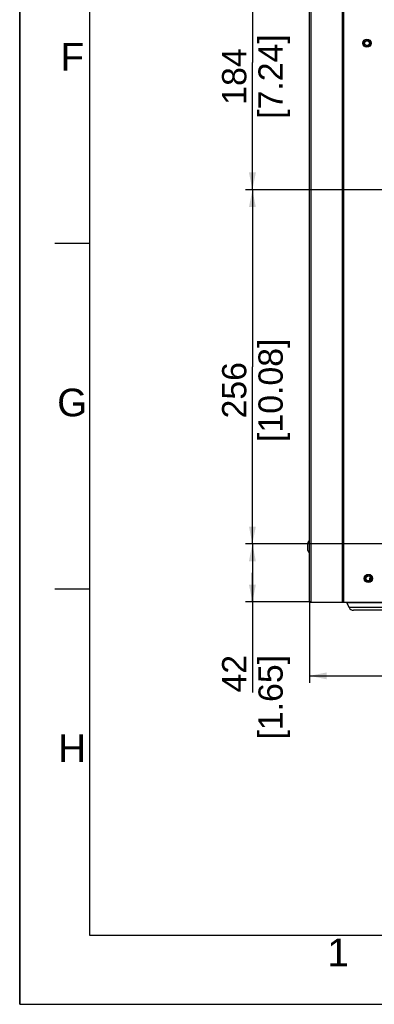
# Model space of a CAD drawing. Header units: millimetres. Extents: x 0 to 594, y 0 to 420.
# Tile 1 of 26: x 0 to 51, y 0 to 142. Entities that reach past the tile are written whole.
import ezdxf

# ---------------------------------------------------------------- set-up
doc = ezdxf.new("R2010")
doc.units = ezdxf.units.MM
doc.header["$LTSCALE"] = 32.67
doc.layers.get('0').update_dxf_attribs({"linetype": 'CONTINUOUS'})
doc.layers.add('02___PRT_ALL_AXES', color=7, linetype='CONTINUOUS')
doc.styles.get("Standard").update_dxf_attribs({"font": 'arial.ttf'})
doc.styles.add('TEXTSTYLE_2', font='arial.ttf')
doc.dimstyles.new('DIMSTYLE_1', dxfattribs={"dimtxt": 3.5, "dimasz": 2.5, "dimexe": 1, "dimexo": 0.0625, "dimgap": 0.875, "dimtad": 1, "dimdec": 1, "dimlfac": 5, "dimdsep": 46, "dimtxsty": 'STANDARD', "dimblk": '_FILLED', "dimblk1": '_FILLED', "dimblk2": '_FILLED', "dimcen": 0.09, "dimclrt": 5, "dimazin": 2, "dimtfac": 1, "dimtofl": 0, "dimtmove": 0, "dimatfit": 3, "dimldrblk": '_FILLED', "dimfxl": 1, "dimtolj": 1, "dimarcsym": 0})
doc.dimstyles.new('DIMSTYLE_3', dxfattribs={"dimtxt": 3.5, "dimasz": 2.5, "dimexe": 1, "dimexo": 0.0625, "dimgap": 0.875, "dimtad": 1, "dimlfac": 5, "dimdsep": 46, "dimtxsty": 'STANDARD', "dimblk": '_FILLED', "dimblk1": '_FILLED', "dimblk2": '_FILLED', "dimcen": 0.09, "dimclrt": 5, "dimazin": 2, "dimtfac": 1, "dimtofl": 0, "dimtmove": 0, "dimatfit": 3, "dimldrblk": '_FILLED', "dimfxl": 1, "dimtolj": 1, "dimarcsym": 0})

# ---------------------------------------------------------------- blocks, each defined once
blk = doc.blocks.new('_FILLED')
at = {"color": 0, "linetype": 'BYBLOCK'}
blk.add_solid([(0, 0), (-1, 0.2), (-1, -0.2)], dxfattribs=at)
blk = doc.blocks.new('*D3')
at = {"color": 2, "linetype": 'CONTINUOUS'}
for p, q in [((41.82, 58.1), (41.82, 46.49)), ((132.82, 58.1), (132.82, 46.49)), ((41.82, 47.49), (87.32, 47.49)), ((132.82, 47.49), (87.32, 47.49))]:
    blk.add_line(p, q, dxfattribs=at)
at = {"color": 2, "linetype": 'CONTINUOUS', "xscale": 2.5, "yscale": 2.5, "zscale": 2.5, "rotation": 180}
blk.add_blockref('_FILLED', (41.82, 47.49), dxfattribs=at)
at = {"color": 2, "linetype": 'CONTINUOUS', "xscale": 2.5, "yscale": 2.5, "zscale": 2.5}
blk.add_blockref('_FILLED', (132.82, 47.49), dxfattribs=at)
at = {"color": 5, "linetype": 'CONTINUOUS', "insert": (83.93, 51.87), "char_height": 3.5, "width": 14.9368, "attachment_point": 2, "line_spacing_factor": 0.9}
blk.add_mtext('455\\P[17.91]', dxfattribs=at)
blk = doc.blocks.new('*D8')
at = {"color": 2, "linetype": 'CONTINUOUS'}
for p, q in [((53.96, 66.57), (32.58, 66.57)), ((33.58, 66.57), (33.58, 62.37)), ((33.58, 58.17), (33.58, 62.37)), ((33.58, 62.37), (33.58, 45.07)), ((41.93, 58.17), (32.58, 58.17))]:
    blk.add_line(p, q, dxfattribs=at)
at = {"color": 2, "linetype": 'CONTINUOUS', "xscale": 2.5, "yscale": 2.5, "zscale": 2.5}
for p, rotation in [((33.58, 66.57), 90), ((33.58, 58.17), 270)]:
    blk.add_blockref('_FILLED', p, dxfattribs=dict(at, rotation=rotation))
at = {"color": 5, "linetype": 'CONTINUOUS', "insert": (29.2, 50.51), "char_height": 3.5, "width": 12.2175, "attachment_point": 3, "rotation": 90, "line_spacing_factor": 0.9}
blk.add_mtext('42\\P[1.65]', dxfattribs=at)
blk = doc.blocks.new('*D9')
at = {"color": 2, "linetype": 'CONTINUOUS'}
for p, q in [((53.96, 117.77), (32.58, 117.77)), ((33.58, 117.77), (33.58, 92.17)), ((33.58, 66.57), (33.58, 92.17)), ((53.96, 66.57), (32.58, 66.57))]:
    blk.add_line(p, q, dxfattribs=at)
at = {"color": 2, "linetype": 'CONTINUOUS', "xscale": 2.5, "yscale": 2.5, "zscale": 2.5}
for p, rotation in [((33.58, 117.77), 90), ((33.58, 66.57), 270)]:
    blk.add_blockref('_FILLED', p, dxfattribs=dict(at, rotation=rotation))
at = {"color": 5, "linetype": 'CONTINUOUS', "insert": (29.2, 88.78), "char_height": 3.5, "width": 14.9368, "attachment_point": 2, "rotation": 90, "line_spacing_factor": 0.9}
blk.add_mtext('256\\P[10.08]', dxfattribs=at)
blk = doc.blocks.new('*D10')
at = {"color": 2, "linetype": 'CONTINUOUS'}
for p, q in [((53.86, 154.57), (32.58, 154.57)), ((33.58, 154.57), (33.58, 136.17)), ((33.58, 117.77), (33.58, 136.17)), ((53.96, 117.77), (32.58, 117.77))]:
    blk.add_line(p, q, dxfattribs=at)
at = {"color": 2, "linetype": 'CONTINUOUS', "xscale": 2.5, "yscale": 2.5, "zscale": 2.5}
for p, rotation in [((33.58, 154.57), 90), ((33.58, 117.77), 270)]:
    blk.add_blockref('_FILLED', p, dxfattribs=dict(at, rotation=rotation))
at = {"color": 5, "linetype": 'CONTINUOUS', "insert": (29.2, 134.14), "char_height": 3.5, "width": 12.2175, "attachment_point": 2, "rotation": 90, "line_spacing_factor": 0.9}
blk.add_mtext('184\\P[7.24]', dxfattribs=at)

msp = doc.modelspace()

# ---------------------------------------------------------------- linework, layer by layer
at = {"color": 7, "linetype": 'CONTINUOUS'}
for p, q in [((0, 0), (0, 420)), ((0.0804, 0.0126), (0.0804, 420.0126)), ((49.8299, 139.4668), (49.5413, 138.9668)), ((49.5413, 138.9668), (49.8299, 138.4668)), ((50.4073, 139.4668), (49.8299, 139.4668)), ((49.8299, 138.4668), (50.4073, 138.4668)), ((50.696, 138.9668), (50.4073, 139.4668)), ((50.4073, 138.4668), (50.696, 138.9668)), ((41.5586, 65.6168), (41.5586, 66.7168)), ((50.0299, 62.0668), (49.7413, 61.5668)), ((49.7413, 61.5668), (50.0299, 61.0668)), ((50.6073, 62.0668), (50.0299, 62.0668)), ((50.896, 61.5668), (50.6073, 62.0668)), ((50.6073, 61.0668), (50.896, 61.5668)), ((50.0299, 61.0668), (50.6073, 61.0668)), ((0, 0), (594, 0)), ((0.0804, 0.0126), (594.0804, 0.0126))]:
    msp.add_line(p, q, dxfattribs=at)
at = {"color": 2, "linetype": 'CONTINUOUS'}
for p, q in [((10.0804, 410.0126), (10.0804, 10.0126)), ((10.0804, 110.0126), (5.0804, 110.0126)), ((10.0804, 60.0126), (5.0804, 60.0126)), ((10.0804, 10.0126), (584.0804, 10.0126))]:
    msp.add_line(p, q, dxfattribs=at)
at = {"color": 3, "linetype": 'CONTINUOUS'}
for p, q in [((41.8186, 58.1668), (41.8186, 279.0084)), ((41.9892, 278.4397), (41.9892, 58.1668)), ((46.5139, 278.134), (46.5139, 58.1668)), ((46.7433, 277.9761), (46.7433, 58.1668)), ((41.8186, 58.1668), (53.5124, 58.1668))]:
    msp.add_line(p, q, dxfattribs=at)
at = {"color": 7, "linetype": 'CONTINUOUS'}
for centre in [(50.1186, 138.9668), (50.3186, 61.5668)]:
    msp.add_circle(centre, 0.36, dxfattribs=at)
for centre, start, end in [((41.8086, 66.7168), 90, 180), ((41.8086, 65.6168), 180, 270)]:
    msp.add_arc(centre, 0.25, start, end, dxfattribs=at)
at = {"layer": '02___PRT_ALL_AXES', "color": 3, "linetype": 'CONTINUOUS'}
for p, q in [((47.1608, 58.1115), (57.4764, 58.1115)), ((47.1608, 58.1115), (47.5397, 57.3537)), ((57.0975, 57.3537), (47.5397, 57.3537)), ((56.4714, 56.9668), (48.1658, 56.9668))]:
    msp.add_line(p, q, dxfattribs=at)
for centre in [(50.1186, 138.9668), (50.3186, 61.5668)]:
    msp.add_circle(centre, 0.6, dxfattribs=at)
for centre, radius, start, end in [((50.9186, 61.4668), 0.45, 134.670098, 206.286832), ((48.1658, 57.6668), 0.7, 206.565051, 270)]:
    msp.add_arc(centre, radius, start, end, dxfattribs=at)

# ---------------------------------------------------------------- texts
at = {"color": 5, "linetype": 'CONTINUOUS', "char_height": 4, "attachment_point": 2, "line_spacing_factor": 0.9, "style": 'TEXTSTYLE_2'}
for s, insert, width in [('F', (7.5804, 139.0126), 3.405204), ('G', (7.5804, 89.0126), 4.342007), ('H', (7.5804, 39.0126), 4.02974), ('1', (45.9554, 9.5126), 3.107807)]:
    msp.add_mtext(s, dxfattribs=dict(at, insert=insert, width=width))

# ---------------------------------------------------------------- dimensions: what is measured, and where the dimension line sits
at = {"color": 2, "linetype": 'CONTINUOUS'}
for base, p1, p2, angle, picture, middle in [((33.5758, 117.7668), (53.9186, 154.5668), (54.0186, 117.7668), 270, '*D10', (33.5758, 136.1668)), ((33.5758, 66.5668), (54.0186, 117.7668), (54.0186, 66.5668), 270, '*D9', (33.5758, 92.1668)), ((33.5758, 66.5668), (41.9892, 58.1668), (54.0186, 66.5668), 90, '*D8', (33.5758, 51.183))]:
    dim = msp.add_linear_dim(base=base, p1=p1, p2=p2, angle=angle, text='<>\\P[]', dimstyle='DIMSTYLE_3', dxfattribs=at)
    dim.commit()
    dim.dimension.update_dxf_attribs({"geometry": picture, "text_midpoint": middle, "dimtype": 160})
dim = msp.add_linear_dim(base=(132.8186, 47.4914), p1=(41.8186, 58.1668), p2=(132.8186, 58.1668), text='<>\\P[]', dimstyle='DIMSTYLE_1', dxfattribs=at)
dim.commit()
dim.dimension.update_dxf_attribs({"geometry": '*D3', "text_midpoint": (87.3186, 47.4914), "dimtype": 160})

doc.saveas('drawing.dxf')
